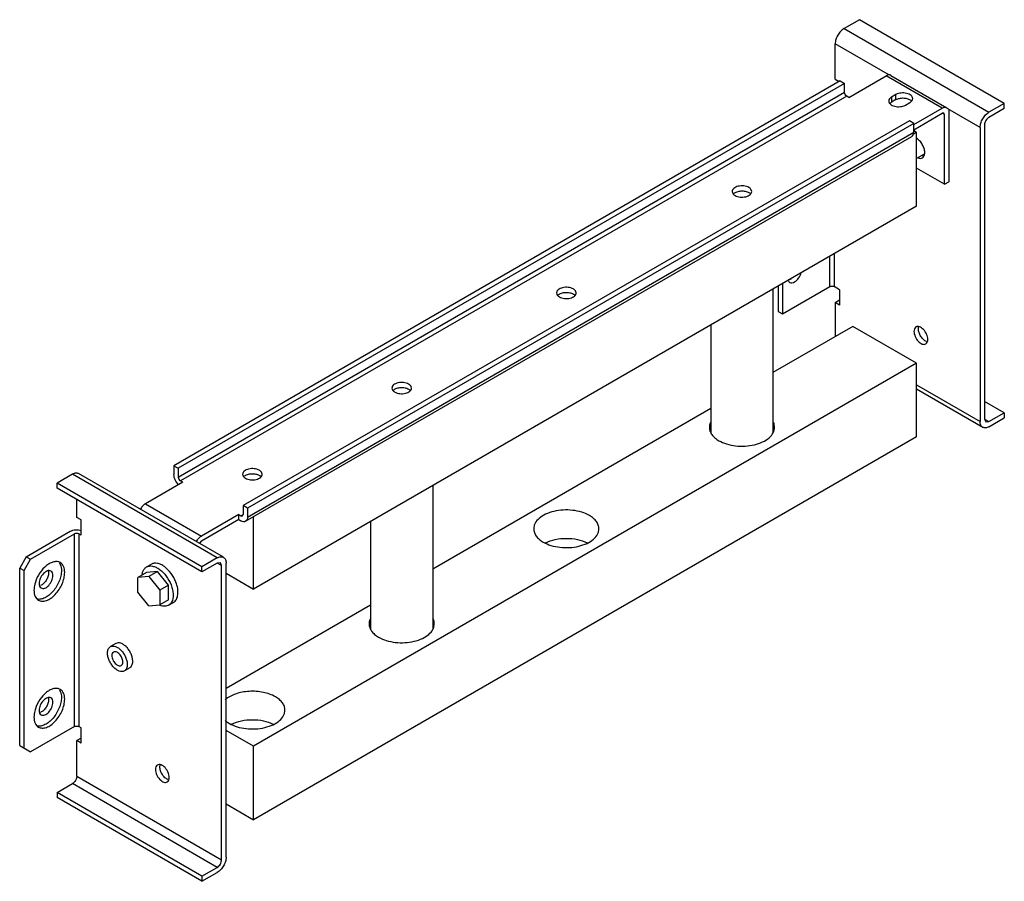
# Model space of a CAD drawing. Header units: millimetres. Extents: x 47 to 364, y 148 to 426.
import ezdxf

# ---------------------------------------------------------------- set-up
doc = ezdxf.new("R2010")
doc.units = ezdxf.units.MM
doc.header["$LTSCALE"] = 37.315408
doc.layers.get('0').update_dxf_attribs({"linetype": 'CONTINUOUS'})

msp = doc.modelspace()

# ---------------------------------------------------------------- linework, layer by layer
at = {"color": 7}
for p, q in [((317.42, 425.63), (312.47, 422.77)), ((364.09, 398.68), (317.42, 425.63)), ((312.47, 422.77), (359.14, 395.82)), ((309.65, 406.44), (309.65, 417.87)), ((327.13, 407.77), (309.65, 417.87)), ((309.65, 406.44), (310.88, 405.72)), ((314.07, 400.62), (326.09, 407.56)), ((344.12, 397.15), (326.09, 407.56)), ((327.59, 407.71), (345.62, 397.3)), ((311.24, 405.93), (96.63, 282.03)), ((312.65, 405.11), (98.05, 281.21)), ((311.24, 405.93), (312.65, 405.11)), ((312.65, 402.25), (312.65, 405.11)), ((98.05, 278.35), (312.65, 402.25)), ((313.36, 401.03), (98.75, 277.13)), ((314.07, 400.62), (313.36, 401.03)), ((329.2, 401.52), (327.78, 400.7)), ((327.78, 400.7), (327.78, 399.07)), ((329.2, 399.89), (327.78, 399.07)), ((329.2, 399.89), (329.2, 401.52)), ((332.24, 398.13), (333.65, 398.95)), ((334.93, 391.84), (344.12, 397.15)), ((356.32, 390.93), (345.9, 396.94)), ((364.09, 398.68), (359.14, 395.82)), ((364.09, 397.05), (359.14, 394.19)), ((364.09, 397.05), (364.09, 398.68)), ((334.93, 390.21), (344.12, 395.52)), ((344.62, 395.57), (344.12, 395.52)), ((344.83, 395.11), (344.12, 395.52)), ((344.83, 395.11), (344.62, 395.57)), ((344.83, 372.66), (344.83, 395.11)), ((346.24, 395.93), (346.24, 373.47)), ((333.51, 393.07), (118.91, 269.17)), ((334.93, 392.25), (120.32, 268.35)), ((334.93, 392.25), (333.51, 393.07)), ((334.93, 389.39), (334.93, 392.25)), ((356.32, 390.93), (356.32, 296.21)), ((357.73, 391.74), (357.73, 297.03)), ((119.7, 264.12), (334.3, 388.02)), ((120.32, 265.49), (334.93, 389.39)), ((335.81, 389.29), (334.67, 388.63)), ((335.81, 389.29), (334.93, 389.8)), ((335.81, 365.61), (335.81, 389.29)), ((338.29, 382.36), (335.81, 380.93)), ((344.83, 372.66), (335.81, 377.86)), ((344.83, 372.66), (346.24, 373.47)), ((335.81, 365.61), (122.26, 242.32)), ((307.88, 339.69), (307.88, 349.49)), ((309.29, 350.3), (309.29, 339.69)), ((291.26, 339.89), (291.26, 331.73)), ((292.68, 340.71), (292.68, 330.91)), ((292.68, 330.91), (307.88, 339.69)), ((311.06, 338.67), (309.29, 339.69)), ((289.59, 338.93), (289.59, 292.64)), ((311.06, 338.67), (311.06, 333.77)), ((309.65, 334.59), (311.06, 335.4)), ((311.06, 333.77), (309.65, 334.59)), ((309.65, 334.59), (309.65, 323.56)), ((291.26, 331.73), (292.68, 330.91)), ((269.59, 327.39), (269.59, 292.68)), ((315.3, 326.83), (289.59, 311.99)), ((335.81, 314.99), (315.3, 326.83)), ((335.81, 314.99), (122.26, 191.7)), ((335.81, 291.31), (335.81, 314.99)), ((335.81, 308.05), (356.32, 296.21)), ((357.14, 294.38), (335.81, 306.7)), ((364.09, 299.07), (357.73, 302.74)), ((269.59, 300.44), (179.99, 248.71)), ((359.14, 296.21), (364.09, 299.07)), ((364.09, 299.07), (364.09, 297.44)), ((357.73, 297.03), (359.14, 296.21)), ((357.73, 297.03), (358.14, 296.11)), ((358.14, 296.11), (359.14, 296.21)), ((359.14, 294.58), (364.09, 297.44)), ((335.81, 291.31), (122.26, 168.02)), ((63.93, 279.27), (58.98, 276.41)), ((110.6, 252.33), (63.93, 279.27)), ((112.6, 252.53), (65.93, 279.47)), ((96.63, 282.03), (96.63, 279.17)), ((96.63, 282.03), (98.05, 281.21)), ((98.05, 281.21), (98.05, 278.35)), ((58.98, 274.78), (58.98, 276.41)), ((105.65, 249.47), (58.98, 276.41)), ((99.46, 276.72), (87.44, 269.78)), ((99.46, 276.72), (98.75, 277.13)), ((105.65, 247.84), (58.98, 274.78)), ((179.99, 275.65), (179.99, 229.37)), ((65.34, 265.39), (65.34, 271.11)), ((87.44, 269.78), (105.47, 259.37)), ((118.91, 269.17), (118.91, 266.31)), ((120.32, 268.35), (118.91, 269.17)), ((120.32, 268.35), (120.32, 265.49)), ((66.76, 264.57), (65.34, 265.39)), ((66.76, 259.67), (66.76, 264.57)), ((117.49, 266.31), (105.47, 259.37)), ((117.49, 264.68), (105.47, 257.74)), ((117.49, 264.68), (117.49, 266.31)), ((117.49, 266.31), (118.2, 265.9)), ((117.49, 264.68), (118.2, 264.27)), ((118.2, 265.9), (118.91, 266.31)), ((118.2, 265.9), (118.7, 265.85)), ((118.7, 265.85), (118.91, 266.31)), ((122.26, 242.32), (122.26, 265.6)), ((159.99, 264.11), (159.99, 229.4)), ((49.08, 252.73), (63.22, 260.9)), ((50.49, 251.92), (64.63, 260.08)), ((64.63, 198.03), (64.63, 260.08)), ((66.05, 260.08), (66.05, 198.03)), ((66.76, 259.67), (66.05, 260.08)), ((49.08, 252.73), (46.96, 249.06)), ((48.37, 248.24), (50.49, 251.92)), ((49.08, 252.73), (50.49, 251.92)), ((110.6, 252.33), (105.65, 249.47)), ((110.6, 250.69), (105.65, 247.84)), ((111.6, 250.79), (110.6, 250.69)), ((112.01, 249.88), (110.6, 250.69)), ((112.01, 249.88), (111.6, 250.79)), ((113.43, 155.98), (113.43, 250.69)), ((46.96, 191.91), (46.96, 249.06)), ((46.96, 249.06), (48.37, 248.24)), ((48.37, 191.09), (48.37, 248.24)), ((87.83, 247.66), (85, 246.03)), ((87.81, 249.42), (89.37, 250.31)), ((91.36, 247.98), (87.83, 247.66)), ((91.36, 247.98), (88.54, 246.35)), ((94.9, 243.58), (91.36, 247.98)), ((105.65, 247.84), (105.65, 249.47)), ((112.01, 155.16), (112.01, 249.88)), ((113.43, 247.43), (122.26, 242.32)), ((88.54, 246.35), (85, 246.03)), ((85, 241.31), (85, 246.03)), ((88.54, 246.35), (92.07, 241.95)), ((88.54, 236.92), (85, 241.31)), ((94.9, 243.58), (92.07, 241.95)), ((92.07, 241.95), (92.07, 237.23)), ((94.9, 238.86), (94.9, 243.58)), ((94.9, 238.86), (92.07, 237.23)), ((94.92, 237.11), (96.47, 238.01)), ((88.54, 236.92), (92.07, 237.23)), ((159.99, 237.16), (113.43, 210.28)), ((77.94, 224.79), (76.17, 223.77)), ((82.44, 216.99), (80.67, 215.97)), ((64.63, 198.03), (50.49, 189.86)), ((66.76, 197.62), (66.05, 198.03)), ((66.76, 192.72), (66.76, 197.62)), ((122.26, 191.7), (113.43, 196.8)), ((66.76, 194.35), (65.34, 193.54)), ((65.34, 182.11), (65.34, 193.54)), ((66.76, 192.72), (65.34, 193.54)), ((46.96, 191.91), (50.49, 189.86)), ((122.26, 168.02), (122.26, 191.7)), ((65.34, 182.11), (112.01, 155.16)), ((58.98, 176.8), (63.93, 179.66)), ((110.6, 152.71), (63.93, 179.66)), ((105.65, 149.86), (58.98, 176.8)), ((58.98, 176.8), (58.98, 175.17)), ((105.65, 148.22), (58.98, 175.17)), ((113.43, 173.13), (122.26, 168.02)), ((105.65, 149.86), (110.6, 152.71)), ((105.65, 148.22), (110.6, 151.08)), ((105.65, 149.86), (105.65, 148.22))]:
    msp.add_line(p, q, dxfattribs=at)
for centre, radius, start, end in [((338.54, 384.22), 2.44, 250.2556, 255.2413), ((338.46, 383.91), 2.12, 255.2423, 260.5345), ((335.2, 382.86), 3.27, 355.0452, 0.0531), ((94.04, 241.88), 5.16, 248.4196, 249.2096)]:
    msp.add_arc(centre, radius, start, end, dxfattribs=at)
for points, knots in [([(312.47, 422.77), (312.07, 422.54), (311.31, 421.9), (310.43, 420.69), (309.82, 419.31), (309.65, 418.33), (309.65, 417.87)], [0, 0, 0, 0, 0.237252, 0.499999, 0.762746, 1, 1, 1, 1]), ([(327.59, 407.71), (327.38, 407.83), (326.83, 407.91), (326.33, 407.7), (326.09, 407.56)], [0, 0, 0, 0, 0.449167, 1, 1, 1, 1]), ([(313.36, 401.03), (313.15, 401.15), (312.82, 401.53), (312.65, 402.01), (312.65, 402.25)], [0, 0, 0, 0, 0.499999, 1, 1, 1, 1]), ([(327.78, 400.7), (327.52, 400.55), (327.08, 400.21), (326.86, 399.66), (326.86, 399.42)], [0, 0, 0, 0, 0.550847, 1, 1, 1, 1]), ([(334.58, 400.23), (334.58, 400.42), (334.47, 400.81), (334.04, 401.3), (333.4, 401.68), (332.32, 402.04), (330.85, 402.12), (329.69, 401.8), (329.2, 401.52)], [0, 0, 0, 0, 0.087136, 0.186849, 0.304529, 0.438666, 0.730082, 1, 1, 1, 1]), ([(329.2, 399.89), (329.55, 400.09), (330.38, 400.37), (331.68, 400.47), (332.95, 400.25), (333.7, 399.89), (334, 399.65)], [0, 0, 0, 0, 0.243002, 0.511778, 0.774046, 1, 1, 1, 1]), ([(333.65, 398.95), (333.91, 399.1), (334.36, 399.44), (334.58, 399.99), (334.58, 400.23)], [0, 0, 0, 0, 0.550847, 1, 1, 1, 1]), ([(326.86, 399.42), (326.86, 399.24), (326.97, 398.84), (327.4, 398.36), (328.03, 397.97), (329.11, 397.61), (330.59, 397.53), (331.75, 397.85), (332.24, 398.13)], [0, 0, 0, 0, 0.087136, 0.186849, 0.304529, 0.438666, 0.730082, 1, 1, 1, 1]), ([(327.17, 398.57), (327.19, 398.6), (327.29, 398.71), (327.4, 398.81), (327.49, 398.88)], [0, 0, 0, 0, 0.239826, 1, 1, 1, 1]), ([(344.12, 397.15), (344.37, 397.29), (344.86, 397.5), (345.42, 397.42), (345.62, 397.3)], [0, 0, 0, 0, 0.550833, 1, 1, 1, 1]), ([(345.62, 397.3), (345.82, 397.18), (346.17, 396.75), (346.24, 396.21), (346.24, 395.93)], [0, 0, 0, 0, 0.449165, 1, 1, 1, 1]), ([(356.32, 390.93), (356.32, 391.39), (356.49, 392.37), (357.1, 393.74), (357.98, 394.95), (358.74, 395.59), (359.14, 395.82)], [0, 0, 0, 0, 0.237254, 0.500002, 0.762748, 1, 1, 1, 1]), ([(359.14, 394.19), (358.94, 394.08), (358.56, 393.76), (358.12, 393.15), (357.82, 392.46), (357.73, 391.97), (357.73, 391.74)], [0, 0, 0, 0, 0.237242, 0.499998, 0.762755, 1, 1, 1, 1]), ([(334.3, 388.02), (334.51, 388.14), (334.86, 388.58), (334.93, 389.11), (334.93, 389.39)], [0, 0, 0, 0, 0.449166, 1, 1, 1, 1]), ([(338.46, 382.86), (338.46, 383.3), (338.3, 384.21), (337.73, 385.5), (336.9, 386.64), (336.19, 387.24), (335.81, 387.46)], [0, 0, 0, 0, 0.237271, 0.500014, 0.762781, 1, 1, 1, 1]), ([(336.3, 381.1), (336.54, 381.02), (337.01, 380.91), (337.49, 381.04), (337.68, 381.15)], [0, 0, 0, 0, 0.534518, 1, 1, 1, 1]), ([(337.68, 381.15), (337.9, 381.27), (338.3, 381.72), (338.42, 382.28), (338.45, 382.58)], [0, 0, 0, 0, 0.457197, 1, 1, 1, 1]), ([(281.82, 371.6), (281.33, 371.88), (280.17, 372.19), (278.7, 372.12), (277.62, 371.76), (276.98, 371.37), (276.55, 370.88), (276.44, 370.49), (276.44, 370.31)], [0, 0, 0, 0, 0.269905, 0.56131, 0.695453, 0.813138, 0.912855, 1, 1, 1, 1]), ([(282.74, 370.31), (282.74, 370.55), (282.53, 371.1), (282.08, 371.44), (281.82, 371.6)], [0, 0, 0, 0, 0.449168, 1, 1, 1, 1]), ([(276.44, 370.31), (276.44, 370.06), (276.66, 369.52), (277.11, 369.17), (277.37, 369.02)], [0, 0, 0, 0, 0.449168, 1, 1, 1, 1]), ([(277.01, 369.71), (277.3, 369.96), (278.06, 370.33), (279.32, 370.54), (280.64, 370.45), (281.47, 370.17), (281.82, 369.96)], [0, 0, 0, 0, 0.225371, 0.487591, 0.756688, 1, 1, 1, 1]), ([(277.37, 369.02), (277.85, 368.74), (279.02, 368.43), (280.49, 368.5), (281.57, 368.86), (282.21, 369.25), (282.64, 369.73), (282.74, 370.13), (282.74, 370.31)], [0, 0, 0, 0, 0.269905, 0.56131, 0.695453, 0.813138, 0.912855, 1, 1, 1, 1]), ([(282.12, 369.77), (282.15, 369.74), (282.26, 369.65), (282.36, 369.55), (282.43, 369.47)], [0, 0, 0, 0, 0.260244, 1, 1, 1, 1]), ([(296.56, 341.2), (297.08, 341.5), (297.96, 342.4), (298.51, 343.52), (298.67, 344.13)], [0, 0, 0, 0, 0.482751, 1, 1, 1, 1]), ([(225.25, 338.94), (224.77, 339.22), (223.6, 339.53), (222.13, 339.46), (221.05, 339.1), (220.41, 338.71), (219.99, 338.22), (219.88, 337.83), (219.88, 337.65)], [0, 0, 0, 0, 0.269905, 0.56131, 0.695453, 0.813138, 0.912855, 1, 1, 1, 1]), ([(294.46, 341.71), (294.51, 341.57), (294.65, 341.31), (294.87, 341.11), (294.99, 341.04)], [0, 0, 0, 0, 0.521642, 1, 1, 1, 1]), ([(294.99, 341.04), (295.2, 340.92), (295.78, 340.83), (296.3, 341.05), (296.56, 341.2)], [0, 0, 0, 0, 0.449171, 1, 1, 1, 1]), ([(307.88, 339.69), (308.09, 339.81), (308.59, 339.91), (309.08, 339.81), (309.29, 339.69)], [0, 0, 0, 0, 0.499999, 1, 1, 1, 1]), ([(219.88, 337.65), (219.88, 337.4), (220.09, 336.86), (220.54, 336.51), (220.8, 336.36)], [0, 0, 0, 0, 0.449168, 1, 1, 1, 1]), ([(220.44, 337.05), (220.73, 337.3), (221.49, 337.67), (222.75, 337.88), (224.07, 337.79), (224.9, 337.51), (225.25, 337.3)], [0, 0, 0, 0, 0.225371, 0.487591, 0.756688, 1, 1, 1, 1]), ([(220.8, 336.36), (221.29, 336.08), (222.45, 335.77), (223.92, 335.84), (225.01, 336.2), (225.64, 336.59), (226.07, 337.08), (226.18, 337.47), (226.18, 337.65)], [0, 0, 0, 0, 0.269905, 0.56131, 0.695453, 0.813138, 0.912855, 1, 1, 1, 1]), ([(226.18, 337.65), (226.18, 337.9), (225.96, 338.44), (225.51, 338.79), (225.25, 338.94)], [0, 0, 0, 0, 0.449168, 1, 1, 1, 1]), ([(225.55, 337.11), (225.58, 337.08), (225.69, 336.99), (225.79, 336.89), (225.86, 336.81)], [0, 0, 0, 0, 0.260244, 1, 1, 1, 1]), ([(335.65, 326.7), (335.44, 326.58), (335.07, 326.12), (335, 325.56), (335, 325.26)], [0, 0, 0, 0, 0.44917, 1, 1, 1, 1]), ([(339.45, 322.69), (339.45, 323.25), (339.14, 324.42), (338.34, 325.65), (337.49, 326.41), (336.84, 326.77), (336.2, 326.89), (335.81, 326.79), (335.65, 326.7)], [0, 0, 0, 0, 0.269904, 0.561308, 0.69545, 0.813135, 0.912853, 1, 1, 1, 1]), ([(336.41, 326.07), (336.41, 326.14), (336.42, 326.4), (336.47, 326.67), (336.53, 326.85)], [0, 0, 0, 0, 0.267159, 1, 1, 1, 1]), ([(335, 325.26), (335, 324.7), (335.31, 323.53), (336.11, 322.29), (336.96, 321.53), (337.61, 321.18), (338.25, 321.05), (338.64, 321.15), (338.8, 321.24)], [0, 0, 0, 0, 0.269904, 0.561308, 0.69545, 0.813135, 0.912853, 1, 1, 1, 1]), ([(339.03, 322.03), (338.68, 322.16), (337.98, 322.63), (337.16, 323.62), (336.58, 324.8), (336.41, 325.67), (336.41, 326.07)], [0, 0, 0, 0, 0.225372, 0.487591, 0.756688, 1, 1, 1, 1]), ([(338.8, 321.24), (339.01, 321.37), (339.38, 321.83), (339.45, 322.39), (339.45, 322.69)], [0, 0, 0, 0, 0.44917, 1, 1, 1, 1]), ([(172.22, 308.32), (171.73, 308.6), (170.57, 308.91), (169.1, 308.84), (168.01, 308.48), (167.38, 308.09), (166.95, 307.61), (166.84, 307.21), (166.84, 307.03)], [0, 0, 0, 0, 0.269905, 0.56131, 0.695453, 0.813138, 0.912855, 1, 1, 1, 1]), ([(173.14, 307.03), (173.14, 307.28), (172.93, 307.82), (172.48, 308.17), (172.22, 308.32)], [0, 0, 0, 0, 0.449168, 1, 1, 1, 1]), ([(166.84, 307.03), (166.84, 306.79), (167.06, 306.24), (167.51, 305.9), (167.77, 305.75)], [0, 0, 0, 0, 0.449168, 1, 1, 1, 1]), ([(167.41, 306.44), (167.7, 306.68), (168.46, 307.05), (169.72, 307.26), (171.03, 307.17), (171.87, 306.89), (172.22, 306.68)], [0, 0, 0, 0, 0.225371, 0.487591, 0.756688, 1, 1, 1, 1]), ([(167.77, 305.75), (168.25, 305.46), (169.42, 305.15), (170.89, 305.22), (171.97, 305.58), (172.61, 305.97), (173.03, 306.46), (173.14, 306.85), (173.14, 307.03)], [0, 0, 0, 0, 0.269905, 0.56131, 0.695453, 0.813138, 0.912855, 1, 1, 1, 1]), ([(172.52, 306.49), (172.55, 306.46), (172.66, 306.37), (172.76, 306.27), (172.83, 306.19)], [0, 0, 0, 0, 0.260244, 1, 1, 1, 1]), ([(269.54, 296.11), (269.46, 295.98), (269.22, 295.43), (269.09, 294.82), (269.09, 294.37)], [0, 0, 0, 0, 0.259442, 1, 1, 1, 1]), ([(290.09, 294.37), (290.09, 294.52), (290.06, 295.11), (289.87, 295.69), (289.67, 296.08)], [0, 0, 0, 0, 0.244867, 1, 1, 1, 1]), ([(357.14, 294.38), (357.01, 294.46), (356.77, 294.66), (356.4, 295.27), (356.32, 295.83), (356.32, 296.21)], [0, 0, 0, 0, 0.218404, 0.452248, 1, 1, 1, 1]), ([(269.09, 294.37), (269.09, 293.97), (269.24, 293.14), (269.87, 291.98), (270.87, 290.93), (271.71, 290.35), (272.17, 290.09)], [0, 0, 0, 0, 0.217782, 0.450915, 0.710306, 1, 1, 1, 1]), ([(272.17, 290.09), (272.95, 289.64), (274.71, 288.91), (277.58, 288.34), (280.61, 288.26), (283.56, 288.67), (286.19, 289.55), (288.3, 290.83), (289.53, 292.24), (290.01, 293.46), (290.09, 294.08), (290.09, 294.37)], [0, 0, 0, 0, 0.128749, 0.270398, 0.41762, 0.562025, 0.695752, 0.813067, 0.912473, 0.95712, 1, 1, 1, 1]), ([(359.14, 294.58), (358.81, 294.39), (358.29, 294.18), (357.58, 294.19), (357.28, 294.3), (357.14, 294.38)], [0, 0, 0, 0, 0.54775, 0.781595, 1, 1, 1, 1]), ([(65.93, 279.47), (65.8, 279.54), (65.49, 279.66), (64.79, 279.67), (64.26, 279.46), (63.93, 279.27)], [0, 0, 0, 0, 0.218405, 0.45225, 1, 1, 1, 1]), ([(98.19, 275.91), (97.72, 276.33), (96.99, 277.35), (96.63, 278.57), (96.63, 279.17)], [0, 0, 0, 0, 0.514506, 1, 1, 1, 1]), ([(124.14, 280.56), (123.65, 280.84), (122.49, 281.15), (121.01, 281.08), (119.93, 280.72), (119.3, 280.33), (118.87, 279.85), (118.76, 279.45), (118.76, 279.27)], [0, 0, 0, 0, 0.269905, 0.56131, 0.695453, 0.813138, 0.912855, 1, 1, 1, 1]), ([(118.76, 279.27), (118.76, 279.03), (118.98, 278.48), (119.42, 278.14), (119.68, 277.99)], [0, 0, 0, 0, 0.449168, 1, 1, 1, 1]), ([(119.32, 278.68), (119.61, 278.92), (120.37, 279.29), (121.64, 279.5), (122.95, 279.41), (123.78, 279.13), (124.14, 278.92)], [0, 0, 0, 0, 0.225371, 0.487591, 0.756688, 1, 1, 1, 1]), ([(119.68, 277.99), (120.17, 277.7), (121.34, 277.39), (122.81, 277.46), (123.89, 277.82), (124.52, 278.21), (124.95, 278.7), (125.06, 279.09), (125.06, 279.27)], [0, 0, 0, 0, 0.269905, 0.56131, 0.695453, 0.813138, 0.912855, 1, 1, 1, 1]), ([(125.06, 279.27), (125.06, 279.52), (124.85, 280.06), (124.4, 280.41), (124.14, 280.56)], [0, 0, 0, 0, 0.449168, 1, 1, 1, 1]), ([(98.05, 278.35), (98.05, 278.11), (98.21, 277.63), (98.54, 277.25), (98.75, 277.13)], [0, 0, 0, 0, 0.500001, 1, 1, 1, 1]), ([(124.43, 278.73), (124.46, 278.7), (124.57, 278.61), (124.68, 278.51), (124.74, 278.43)], [0, 0, 0, 0, 0.260244, 1, 1, 1, 1]), ([(87.44, 269.78), (87.1, 269.59), (86.48, 269.04), (86.02, 268.36), (85.82, 267.98)], [0, 0, 0, 0, 0.474756, 1, 1, 1, 1]), ([(230.45, 266), (229.67, 266.45), (227.91, 267.18), (225.05, 267.75), (222.01, 267.83), (219.06, 267.42), (216.43, 266.54), (214.32, 265.26), (213.09, 263.85), (212.61, 262.63), (212.53, 262.01), (212.53, 261.72)], [0, 0, 0, 0, 0.128749, 0.270398, 0.41762, 0.562025, 0.695752, 0.813067, 0.912473, 0.95712, 1, 1, 1, 1]), ([(119.7, 264.12), (119.5, 264), (118.94, 263.92), (118.45, 264.12), (118.2, 264.27)], [0, 0, 0, 0, 0.449168, 1, 1, 1, 1]), ([(120.32, 265.49), (120.32, 265.21), (120.25, 264.67), (119.9, 264.24), (119.7, 264.12)], [0, 0, 0, 0, 0.550834, 1, 1, 1, 1]), ([(233.53, 261.72), (233.53, 262.12), (233.38, 262.95), (232.75, 264.11), (231.75, 265.16), (230.91, 265.74), (230.45, 266)], [0, 0, 0, 0, 0.217782, 0.450915, 0.710306, 1, 1, 1, 1]), ([(63.22, 260.9), (63.74, 261.2), (64.97, 261.5), (66.23, 261.38), (66.83, 261.18)], [0, 0, 0, 0, 0.485493, 1, 1, 1, 1]), ([(66.05, 260.08), (65.84, 260.2), (65.34, 260.3), (64.84, 260.2), (64.63, 260.08)], [0, 0, 0, 0, 0.500001, 1, 1, 1, 1]), ([(212.53, 261.72), (212.53, 261.32), (212.67, 260.48), (213.31, 259.32), (214.31, 258.27), (215.14, 257.69), (215.6, 257.43)], [0, 0, 0, 0, 0.217782, 0.450915, 0.710306, 1, 1, 1, 1]), ([(215.6, 257.43), (216.38, 256.98), (218.14, 256.25), (221.01, 255.68), (224.04, 255.6), (226.99, 256.01), (229.62, 256.89), (231.73, 258.17), (232.96, 259.58), (233.45, 260.8), (233.53, 261.42), (233.53, 261.72)], [0, 0, 0, 0, 0.128749, 0.270398, 0.41762, 0.562025, 0.695752, 0.813067, 0.912473, 0.95712, 1, 1, 1, 1]), ([(103.85, 257.57), (104.05, 257.95), (104.51, 258.63), (105.14, 259.18), (105.47, 259.37)], [0, 0, 0, 0, 0.525244, 1, 1, 1, 1]), ([(105.47, 257.74), (105.41, 257.7), (105.14, 257.5), (104.95, 257.21), (104.86, 256.97)], [0, 0, 0, 0, 0.229241, 1, 1, 1, 1]), ([(216.33, 257.24), (217.32, 257.71), (219.54, 258.41), (223.03, 258.75), (226.53, 258.41), (228.74, 257.71), (229.73, 257.23)], [0, 0, 0, 0, 0.240051, 0.499995, 0.759915, 1, 1, 1, 1]), ([(60, 250.84), (59.72, 251), (59.04, 251.21), (57.92, 251.12), (56.74, 250.67), (55.1, 249.59), (53.32, 247.58), (52.34, 245.6), (52, 244.55)], [0, 0, 0, 0, 0.087587, 0.184132, 0.294783, 0.420379, 0.704377, 1, 1, 1, 1]), ([(59.74, 250.71), (59.85, 250.55), (60.26, 249.79), (60.39, 248.91), (60.39, 248.24)], [0, 0, 0, 0, 0.224617, 1, 1, 1, 1]), ([(61.45, 247.63), (61.45, 247.99), (61.4, 248.66), (61.13, 249.59), (60.67, 250.34), (60.23, 250.7), (60, 250.84)], [0, 0, 0, 0, 0.289642, 0.549112, 0.782236, 1, 1, 1, 1]), ([(97.27, 244.55), (96.88, 245.55), (95.86, 247.4), (94.08, 249.27), (92.49, 250.24), (91.36, 250.63), (90.29, 250.69), (89.64, 250.47), (89.37, 250.31)], [0, 0, 0, 0, 0.299527, 0.581577, 0.705697, 0.815381, 0.911813, 1, 1, 1, 1]), ([(110.6, 252.33), (110.93, 252.52), (111.46, 252.73), (112.16, 252.71), (112.46, 252.6), (112.6, 252.52)], [0, 0, 0, 0, 0.54775, 0.781595, 1, 1, 1, 1]), ([(112.6, 252.52), (112.73, 252.45), (112.98, 252.24), (113.34, 251.64), (113.43, 251.08), (113.43, 250.69)], [0, 0, 0, 0, 0.218404, 0.452248, 1, 1, 1, 1]), ([(60.39, 248.24), (60.39, 247.69), (60.25, 246.53), (59.52, 244.21), (58.22, 242.06), (56.52, 240.36), (55.19, 239.46), (53.85, 238.98), (52.96, 238.98), (52.58, 239.07)], [0, 0, 0, 0, 0.125341, 0.262843, 0.548193, 0.683059, 0.804522, 0.909647, 1, 1, 1, 1]), ([(53, 238.71), (53.35, 238.51), (54.23, 238.28), (55.65, 238.57), (57.09, 239.36), (58.48, 240.58), (59.7, 242.15), (60.66, 243.93), (61.29, 245.77), (61.45, 247.03), (61.45, 247.63)], [0, 0, 0, 0, 0.08693, 0.186399, 0.303787, 0.437599, 0.582098, 0.729417, 0.87117, 1, 1, 1, 1]), ([(57.02, 248.11), (56.86, 248.2), (56.46, 248.31), (55.83, 248.18), (55.18, 247.82), (54.33, 247.07), (53.52, 245.83), (53.22, 244.66), (53.22, 244.1)], [0, 0, 0, 0, 0.087137, 0.18685, 0.30453, 0.438667, 0.730081, 1, 1, 1, 1]), ([(56.26, 247.49), (56.26, 247.08), (56.09, 246.22), (55.51, 245.05), (54.7, 244.06), (54.01, 243.58), (53.65, 243.45)], [0, 0, 0, 0, 0.243004, 0.51178, 0.774047, 1, 1, 1, 1]), ([(56.13, 248.27), (56.15, 248.21), (56.23, 247.96), (56.26, 247.69), (56.26, 247.49)], [0, 0, 0, 0, 0.233327, 1, 1, 1, 1]), ([(57.67, 246.67), (57.67, 246.97), (57.6, 247.53), (57.23, 247.99), (57.02, 248.11)], [0, 0, 0, 0, 0.550846, 1, 1, 1, 1]), ([(86.41, 247.07), (86.43, 247.2), (86.52, 247.68), (86.69, 248.14), (86.87, 248.45)], [0, 0, 0, 0, 0.266906, 1, 1, 1, 1]), ([(86.87, 248.45), (86.93, 248.55), (87.18, 248.93), (87.52, 249.25), (87.81, 249.42)], [0, 0, 0, 0, 0.261354, 1, 1, 1, 1]), ([(87.81, 249.42), (88.09, 249.57), (88.73, 249.79), (89.81, 249.73), (90.94, 249.34), (92.53, 248.37), (94.3, 246.5), (95.33, 244.65), (95.71, 243.65)], [0, 0, 0, 0, 0.088185, 0.184614, 0.294292, 0.41841, 0.700468, 1, 1, 1, 1]), ([(52, 244.55), (51.93, 244.32), (51.68, 243.47), (51.55, 242.57), (51.55, 241.92)], [0, 0, 0, 0, 0.264762, 1, 1, 1, 1]), ([(53.87, 242.66), (54.03, 242.57), (54.42, 242.47), (55.06, 242.59), (55.71, 242.95), (56.56, 243.7), (57.36, 244.94), (57.67, 246.11), (57.67, 246.67)], [0, 0, 0, 0, 0.087137, 0.18685, 0.30453, 0.438667, 0.730081, 1, 1, 1, 1]), ([(96.47, 238.01), (96.67, 238.12), (97.03, 238.41), (97.63, 239.23), (98.01, 240.63), (97.91, 242.55), (97.53, 243.87), (97.27, 244.55)], [0, 0, 0, 0, 0.095188, 0.195178, 0.421718, 0.692579, 1, 1, 1, 1]), ([(51.55, 241.92), (51.55, 241.56), (51.61, 240.89), (51.88, 239.96), (52.34, 239.21), (52.77, 238.85), (53, 238.71)], [0, 0, 0, 0, 0.289642, 0.549112, 0.782236, 1, 1, 1, 1]), ([(53.22, 244.1), (53.22, 243.8), (53.29, 243.24), (53.66, 242.78), (53.87, 242.66)], [0, 0, 0, 0, 0.550846, 1, 1, 1, 1]), ([(95.71, 243.65), (95.92, 243.13), (96.23, 242.11), (96.49, 240.23), (96.28, 238.8), (95.86, 238.07)], [0, 0, 0, 0, 0.291202, 0.559324, 1, 1, 1, 1]), ([(95.86, 238.07), (95.8, 237.97), (95.55, 237.59), (95.21, 237.28), (94.92, 237.11)], [0, 0, 0, 0, 0.261354, 1, 1, 1, 1]), ([(94.92, 237.11), (94.54, 236.9), (93.6, 236.67), (92.67, 236.88), (92.21, 237.06)], [0, 0, 0, 0, 0.463985, 1, 1, 1, 1]), ([(159.94, 232.84), (159.86, 232.7), (159.61, 232.15), (159.49, 231.54), (159.49, 231.1)], [0, 0, 0, 0, 0.259442, 1, 1, 1, 1]), ([(180.49, 231.1), (180.49, 231.24), (180.46, 231.83), (180.27, 232.41), (180.07, 232.81)], [0, 0, 0, 0, 0.244867, 1, 1, 1, 1]), ([(159.49, 231.1), (159.49, 230.7), (159.64, 229.86), (160.27, 228.7), (161.27, 227.65), (162.11, 227.08), (162.57, 226.81)], [0, 0, 0, 0, 0.217782, 0.450915, 0.710306, 1, 1, 1, 1]), ([(162.57, 226.81), (163.35, 226.36), (165.11, 225.64), (167.97, 225.06), (171.01, 224.98), (173.96, 225.39), (176.59, 226.27), (178.7, 227.55), (179.93, 228.96), (180.41, 230.19), (180.49, 230.8), (180.49, 231.1)], [0, 0, 0, 0, 0.128749, 0.270398, 0.41762, 0.562025, 0.695752, 0.813067, 0.912473, 0.95712, 1, 1, 1, 1]), ([(75.24, 221.71), (75.24, 221.94), (75.28, 222.37), (75.45, 222.96), (75.75, 223.45), (76.03, 223.68), (76.17, 223.77)], [0, 0, 0, 0, 0.289545, 0.549137, 0.782278, 1, 1, 1, 1]), ([(76.17, 223.77), (76.4, 223.9), (76.96, 224.04), (77.87, 223.86), (78.8, 223.35), (79.69, 222.56), (80.48, 221.56), (81.1, 220.41), (81.5, 219.23), (81.61, 218.42), (81.61, 218.03)], [0, 0, 0, 0, 0.086927, 0.186392, 0.30378, 0.437587, 0.582083, 0.72939, 0.871174, 1, 1, 1, 1]), ([(77.17, 222.04), (77, 221.94), (76.71, 221.57), (76.66, 221.13), (76.66, 220.89)], [0, 0, 0, 0, 0.44917, 1, 1, 1, 1]), ([(80.19, 218.85), (80.19, 219.3), (79.95, 220.22), (79.31, 221.2), (78.63, 221.81), (78.12, 222.09), (77.61, 222.19), (77.3, 222.11), (77.17, 222.04)], [0, 0, 0, 0, 0.269904, 0.561308, 0.69545, 0.813135, 0.912853, 1, 1, 1, 1]), ([(83.37, 219.05), (83.37, 219.44), (83.27, 220.25), (82.86, 221.44), (82.25, 222.58), (81.46, 223.59), (80.57, 224.37), (79.64, 224.88), (78.73, 225.06), (78.17, 224.92), (77.94, 224.79)], [0, 0, 0, 0, 0.128825, 0.270598, 0.417898, 0.562393, 0.696206, 0.813598, 0.913066, 1, 1, 1, 1]), ([(80.67, 215.97), (80.45, 215.84), (79.88, 215.7), (78.98, 215.88), (78.05, 216.39), (77.16, 217.18), (76.37, 218.18), (75.75, 219.33), (75.35, 220.51), (75.24, 221.32), (75.24, 221.71)], [0, 0, 0, 0, 0.086927, 0.186392, 0.30378, 0.437587, 0.582083, 0.72939, 0.871174, 1, 1, 1, 1]), ([(76.66, 220.89), (76.66, 220.44), (76.9, 219.52), (77.54, 218.54), (78.21, 217.94), (78.73, 217.65), (79.23, 217.55), (79.55, 217.63), (79.67, 217.71)], [0, 0, 0, 0, 0.269904, 0.561308, 0.69545, 0.813135, 0.912853, 1, 1, 1, 1]), ([(79.67, 217.71), (79.84, 217.8), (80.13, 218.17), (80.19, 218.61), (80.19, 218.85)], [0, 0, 0, 0, 0.44917, 1, 1, 1, 1]), ([(82.44, 216.99), (82.59, 217.08), (82.87, 217.31), (83.16, 217.8), (83.34, 218.39), (83.37, 218.83), (83.37, 219.05)], [0, 0, 0, 0, 0.217724, 0.450873, 0.710468, 1, 1, 1, 1]), ([(81.61, 218.03), (81.61, 217.81), (81.57, 217.37), (81.4, 216.78), (81.1, 216.29), (80.82, 216.06), (80.67, 215.97)], [0, 0, 0, 0, 0.289545, 0.549137, 0.782278, 1, 1, 1, 1]), ([(60, 210.01), (59.72, 210.18), (59.04, 210.39), (57.92, 210.3), (56.74, 209.85), (55.1, 208.77), (53.32, 206.75), (52.34, 204.78), (52, 203.72)], [0, 0, 0, 0, 0.087587, 0.184132, 0.294783, 0.420379, 0.704377, 1, 1, 1, 1]), ([(59.74, 209.88), (59.85, 209.72), (60.26, 208.97), (60.39, 208.08), (60.39, 207.42)], [0, 0, 0, 0, 0.224617, 1, 1, 1, 1]), ([(61.45, 206.81), (61.45, 207.16), (61.4, 207.84), (61.13, 208.76), (60.67, 209.51), (60.23, 209.88), (60, 210.01)], [0, 0, 0, 0, 0.289642, 0.549112, 0.782236, 1, 1, 1, 1]), ([(129.34, 207.62), (128.14, 208.32), (125.32, 209.27), (120.88, 209.55), (116.62, 208.79), (114.1, 207.51), (113.14, 206.67)], [0, 0, 0, 0, 0.244211, 0.514272, 0.77636, 1, 1, 1, 1]), ([(60.39, 207.42), (60.39, 206.87), (60.25, 205.7), (59.52, 203.39), (58.22, 201.23), (56.52, 199.53), (55.19, 198.64), (53.85, 198.15), (52.96, 198.15), (52.58, 198.25)], [0, 0, 0, 0, 0.125341, 0.262843, 0.548193, 0.683059, 0.804522, 0.909647, 1, 1, 1, 1]), ([(53, 197.89), (53.35, 197.68), (54.23, 197.46), (55.65, 197.74), (57.09, 198.53), (58.48, 199.76), (59.7, 201.32), (60.66, 203.1), (61.29, 204.95), (61.45, 206.21), (61.45, 206.81)], [0, 0, 0, 0, 0.08693, 0.186399, 0.303787, 0.437599, 0.582098, 0.729417, 0.87117, 1, 1, 1, 1]), ([(57.02, 207.29), (56.86, 207.38), (56.46, 207.48), (55.83, 207.35), (55.18, 207), (54.33, 206.24), (53.52, 205), (53.22, 203.84), (53.22, 203.27)], [0, 0, 0, 0, 0.087137, 0.18685, 0.30453, 0.438667, 0.730081, 1, 1, 1, 1]), ([(56.26, 206.66), (56.26, 206.26), (56.09, 205.4), (55.51, 204.22), (54.7, 203.23), (54.01, 202.76), (53.65, 202.62)], [0, 0, 0, 0, 0.243004, 0.51178, 0.774047, 1, 1, 1, 1]), ([(56.13, 207.44), (56.15, 207.38), (56.23, 207.13), (56.26, 206.87), (56.26, 206.66)], [0, 0, 0, 0, 0.233327, 1, 1, 1, 1]), ([(57.67, 205.85), (57.67, 206.15), (57.6, 206.71), (57.23, 207.17), (57.02, 207.29)], [0, 0, 0, 0, 0.550846, 1, 1, 1, 1]), ([(132.41, 203.34), (132.41, 203.74), (132.26, 204.57), (131.63, 205.73), (130.63, 206.78), (129.8, 207.36), (129.34, 207.62)], [0, 0, 0, 0, 0.217782, 0.450915, 0.710306, 1, 1, 1, 1]), ([(52, 203.72), (51.93, 203.5), (51.68, 202.64), (51.55, 201.75), (51.55, 201.09)], [0, 0, 0, 0, 0.264762, 1, 1, 1, 1]), ([(53.22, 203.27), (53.22, 202.97), (53.29, 202.42), (53.66, 201.96), (53.87, 201.83)], [0, 0, 0, 0, 0.550846, 1, 1, 1, 1]), ([(53.87, 201.83), (54.03, 201.74), (54.42, 201.64), (55.06, 201.77), (55.71, 202.12), (56.56, 202.88), (57.36, 204.12), (57.67, 205.28), (57.67, 205.85)], [0, 0, 0, 0, 0.087137, 0.18685, 0.30453, 0.438667, 0.730081, 1, 1, 1, 1]), ([(114.49, 199.05), (115.26, 198.6), (117.02, 197.87), (119.89, 197.3), (122.92, 197.22), (125.88, 197.63), (128.51, 198.51), (130.62, 199.79), (131.85, 201.2), (132.33, 202.42), (132.41, 203.04), (132.41, 203.34)], [0, 0, 0, 0, 0.128749, 0.270398, 0.41762, 0.562025, 0.695752, 0.813067, 0.912473, 0.95712, 1, 1, 1, 1]), ([(51.55, 201.09), (51.55, 200.74), (51.61, 200.06), (51.88, 199.13), (52.34, 198.38), (52.77, 198.02), (53, 197.89)], [0, 0, 0, 0, 0.289642, 0.549112, 0.782236, 1, 1, 1, 1]), ([(113.14, 200.01), (113.24, 199.92), (113.66, 199.57), (114.12, 199.26), (114.49, 199.05)], [0, 0, 0, 0, 0.240079, 1, 1, 1, 1]), ([(115.21, 198.86), (116.21, 199.33), (118.42, 200.03), (121.92, 200.37), (125.41, 200.03), (127.62, 199.33), (128.62, 198.85)], [0, 0, 0, 0, 0.240051, 0.499995, 0.759915, 1, 1, 1, 1]), ([(64.63, 198.03), (64.84, 198.15), (65.34, 198.25), (65.84, 198.15), (66.05, 198.03)], [0, 0, 0, 0, 0.499999, 1, 1, 1, 1]), ([(91.34, 185.65), (91.13, 185.53), (90.76, 185.07), (90.69, 184.51), (90.69, 184.21)], [0, 0, 0, 0, 0.44917, 1, 1, 1, 1]), ([(90.69, 184.21), (90.69, 183.65), (91, 182.48), (91.8, 181.24), (92.66, 180.49), (93.31, 180.13), (93.94, 180), (94.34, 180.11), (94.49, 180.2)], [0, 0, 0, 0, 0.269904, 0.561308, 0.69545, 0.813135, 0.912853, 1, 1, 1, 1]), ([(95.15, 181.64), (95.15, 182.2), (94.84, 183.37), (94.04, 184.61), (93.18, 185.36), (92.53, 185.72), (91.9, 185.84), (91.5, 185.74), (91.34, 185.65)], [0, 0, 0, 0, 0.269904, 0.561308, 0.69545, 0.813135, 0.912853, 1, 1, 1, 1]), ([(92.11, 185.03), (92.11, 185.1), (92.12, 185.36), (92.16, 185.62), (92.23, 185.8)], [0, 0, 0, 0, 0.267159, 1, 1, 1, 1]), ([(94.73, 180.98), (94.37, 181.11), (93.67, 181.58), (92.85, 182.57), (92.28, 183.75), (92.11, 184.62), (92.11, 185.03)], [0, 0, 0, 0, 0.225372, 0.487591, 0.756688, 1, 1, 1, 1]), ([(65.34, 182.11), (65.34, 181.88), (65.26, 181.39), (64.95, 180.7), (64.51, 180.09), (64.13, 179.77), (63.93, 179.66)], [0, 0, 0, 0, 0.237245, 0.500002, 0.762758, 1, 1, 1, 1]), ([(94.49, 180.2), (94.71, 180.32), (95.07, 180.78), (95.15, 181.34), (95.15, 181.64)], [0, 0, 0, 0, 0.44917, 1, 1, 1, 1]), ([(113.43, 155.98), (113.43, 155.52), (113.25, 154.54), (112.65, 153.16), (111.76, 151.95), (111, 151.31), (110.6, 151.08)], [0, 0, 0, 0, 0.237254, 0.500002, 0.762748, 1, 1, 1, 1]), ([(110.6, 152.71), (110.8, 152.83), (111.18, 153.15), (111.62, 153.76), (111.92, 154.44), (112.01, 154.93), (112.01, 155.16)], [0, 0, 0, 0, 0.237242, 0.499998, 0.762755, 1, 1, 1, 1])]:
    msp.add_open_spline(points, degree=3, knots=knots, dxfattribs=at)
for points in [[(327.49, 398.88), (327.58, 398.95), (327.68, 399.01), (327.78, 399.07)], [(281.82, 369.96), (281.92, 369.9), (282.02, 369.84), (282.12, 369.77)], [(295.15, 342.02), (295.05, 341.96), (294.95, 341.91), (294.85, 341.87)], [(295.45, 342.22), (295.36, 342.14), (295.26, 342.08), (295.15, 342.02)], [(225.25, 337.3), (225.36, 337.24), (225.46, 337.18), (225.55, 337.11)], [(172.22, 306.68), (172.32, 306.63), (172.42, 306.56), (172.52, 306.49)], [(124.14, 278.92), (124.24, 278.86), (124.34, 278.8), (124.43, 278.73)]]:
    msp.add_open_spline(points, degree=3, dxfattribs=at)

doc.saveas('drawing.dxf')
